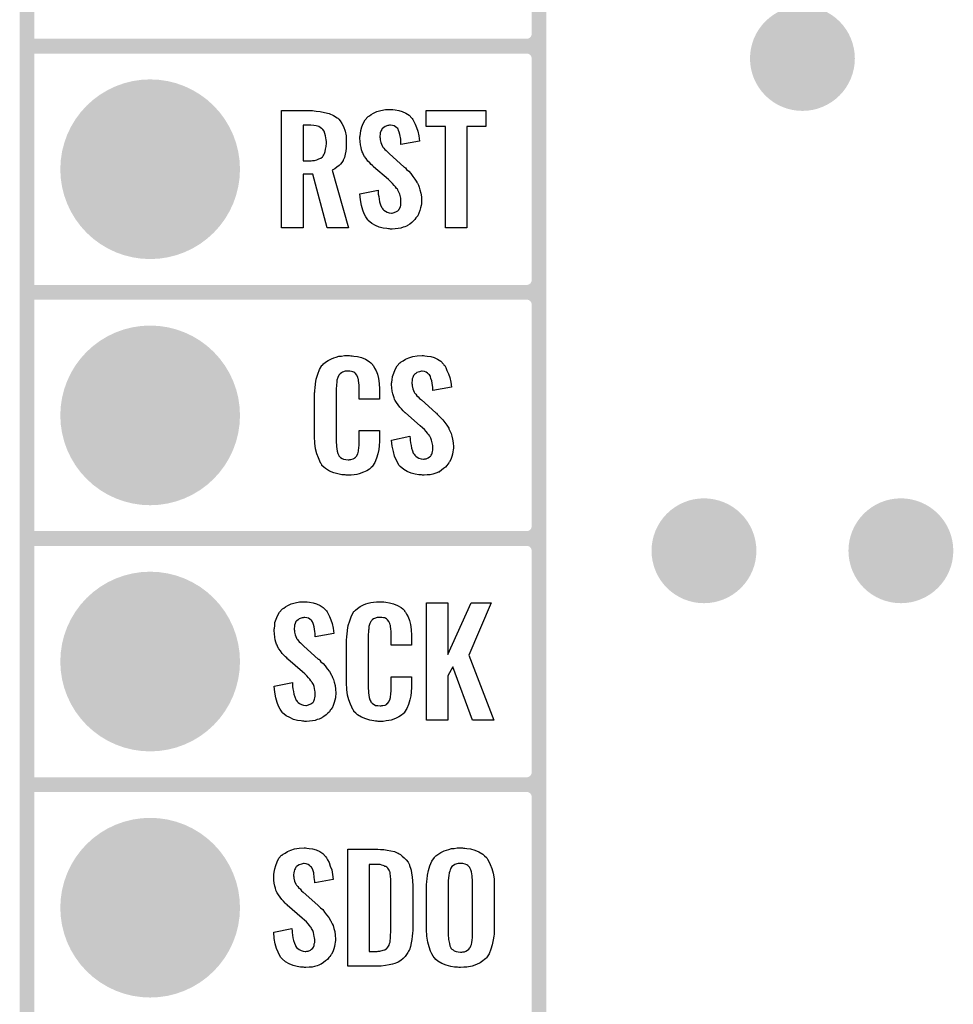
# Model space of a CAD drawing. Extents: x -0.07 to 0.95, y -0.15 to 2.1.
# Tile 2 of 14: x -0.05 to 0.33, y 0.26 to 0.66. Entities that reach past the tile are written whole.
import ezdxf

# ---------------------------------------------------------------- set-up
doc = ezdxf.new("R2010")
doc.units = 0
doc.layers.get('0').update_dxf_attribs({"linetype": 'CONTINUOUS'})
for name, color, linetype in [('gko', 6, 'CONTINUOUS'), ('gto', 2, 'CONTINUOUS'), ('gts', 1, 'CONTINUOUS')]:
    doc.layers.add(name, color=color, linetype=linetype)

# ---------------------------------------------------------------- blocks, each defined once
blk = doc.blocks.new('D10')
at = {"const_width": 0.003}
blk.add_lwpolyline([(-0.0015, 0, 1), (0.0015, 0, 1)], format="xyb", close=True, dxfattribs=at)
blk = doc.blocks.new('D43')
at = {"const_width": 0.0365}
blk.add_lwpolyline([(-0.01825, 0, 1), (0.01825, 0, 1)], format="xyb", close=True, dxfattribs=at)
blk = doc.blocks.new('D142')
at = {"const_width": 0.0213}
blk.add_lwpolyline([(-0.01065, 0, 1), (0.01065, 0, 1)], format="xyb", close=True, dxfattribs=at)

msp = doc.modelspace()

# ---------------------------------------------------------------- linework, layer by layer
at = {"layer": 'gko', "color": 6, "const_width": 0.006}
msp.add_lwpolyline([(-0.05, 1.7), (-0.05, -0.15)], dxfattribs=at)
at = {"layer": 'gto', "color": 2, "const_width": 0.006}
for points in [[(0.158, -0.022), (0.158, 0.722)], [(-0.05, 0.65), (0.153, 0.65)], [(-0.05, 0.65), (0.153, 0.65)], [(0.153, 0.65), (0.153, 0.65)], [(0.153, 0.65), (0.153, 0.65)], [(0.158, 0.645), (0.158, 0.645)], [(0.158, 0.645), (0.158, 0.645)], [(0.158, 0.645), (0.158, 0.645)], [(0.158, 0.645), (0.158, 0.645)], [(0.158, 0.555), (0.158, 0.645)], [(-0.05, 0.55), (0.153, 0.55)], [(-0.05, 0.55), (0.153, 0.55)], [(0.153, 0.55), (0.153, 0.55)], [(0.153, 0.55), (0.153, 0.55)], [(0.158, 0.545), (0.158, 0.545)], [(0.158, 0.545), (0.158, 0.545)], [(0.158, 0.545), (0.158, 0.545)], [(0.158, 0.545), (0.158, 0.545)], [(0.158, 0.455), (0.158, 0.545)], [(-0.05, 0.45), (0.153, 0.45)], [(-0.05, 0.45), (0.153, 0.45)], [(0.153, 0.45), (0.153, 0.45)], [(0.153, 0.45), (0.153, 0.45)], [(0.158, 0.445), (0.158, 0.445)], [(0.158, 0.445), (0.158, 0.445)], [(0.158, 0.445), (0.158, 0.445)], [(0.158, 0.445), (0.158, 0.445)], [(0.158, 0.355), (0.158, 0.445)], [(-0.05, 0.35), (0.153, 0.35)], [(-0.05, 0.35), (0.153, 0.35)], [(0.153, 0.35), (0.153, 0.35)], [(0.153, 0.35), (0.153, 0.35)], [(0.158, 0.345), (0.158, 0.345)], [(0.158, 0.345), (0.158, 0.345)], [(0.158, 0.345), (0.158, 0.345)], [(0.158, 0.345), (0.158, 0.345)], [(0.158, 0.255), (0.158, 0.345)]]:
    msp.add_lwpolyline(points, dxfattribs=at)
for points in [[(0.153, 0.65, 0.414214), (0.158, 0.655)], [(0.158, 0.645, 0.414214), (0.153, 0.65)], [(0.158, 0.645, 0.414214), (0.153, 0.65)], [(0.153, 0.55, 0.414214), (0.158, 0.555)], [(0.158, 0.545, 0.414214), (0.153, 0.55)], [(0.158, 0.545, 0.414214), (0.153, 0.55)], [(0.153, 0.45, 0.414214), (0.158, 0.455)], [(0.158, 0.445, 0.414214), (0.153, 0.45)], [(0.158, 0.445, 0.414214), (0.153, 0.45)], [(0.153, 0.35, 0.414214), (0.158, 0.355)], [(0.158, 0.345, 0.414214), (0.153, 0.35)], [(0.158, 0.345, 0.414214), (0.153, 0.35)]]:
    msp.add_lwpolyline(points, format="xyb", dxfattribs=at)
at = {"layer": 'gto', "color": 2}
for points in [[(0.0986, 0.6242), (0.0996, 0.6241), (0.101, 0.6239), (0.1024, 0.6235), (0.1039, 0.6228), (0.1052, 0.622), (0.1063, 0.6208), (0.1064, 0.6206), (0.1067, 0.6202), (0.1071, 0.6194), (0.1077, 0.6183), (0.1082, 0.6169), (0.1088, 0.6154), (0.1092, 0.6135), (0.1094, 0.6114), (0.1019, 0.6101), (0.1019, 0.6103), (0.1019, 0.6107), (0.1018, 0.6114), (0.1018, 0.6122), (0.1015, 0.6141), (0.1012, 0.615), (0.1009, 0.6158), (0.1009, 0.6159), (0.1007, 0.6161), (0.1006, 0.6165), (0.1002, 0.6168), (0.0997, 0.6172), (0.0992, 0.6176), (0.0984, 0.6178), (0.0976, 0.6179), (0.0973, 0.6179), (0.0969, 0.6178), (0.0965, 0.6177), (0.0955, 0.6174), (0.0949, 0.617), (0.0944, 0.6166), (0.0944, 0.6166), (0.0943, 0.6165), (0.0941, 0.6162), (0.0939, 0.6158), (0.0937, 0.6154), (0.0935, 0.6148), (0.0934, 0.6142), (0.0933, 0.6134), (0.0933, 0.6133), (0.0933, 0.613), (0.0934, 0.6126), (0.0934, 0.612), (0.0937, 0.6108), (0.0943, 0.6095), (0.0944, 0.6094), (0.0944, 0.6093), (0.0946, 0.609), (0.095, 0.6086), (0.0954, 0.608), (0.0959, 0.6076), (0.0965, 0.6069), (0.0972, 0.6063), (0.1031, 0.601), (0.1033, 0.6009), (0.1037, 0.6005), (0.1042, 0.5999), (0.1051, 0.5992), (0.1059, 0.5982), (0.1067, 0.5971), (0.1076, 0.596), (0.1083, 0.5948), (0.1084, 0.5946), (0.1086, 0.5943), (0.109, 0.5935), (0.1093, 0.5927), (0.1096, 0.5916), (0.11, 0.5903), (0.1102, 0.5888), (0.1103, 0.5872), (0.1103, 0.5871), (0.1103, 0.5867), (0.1102, 0.586), (0.1101, 0.5852), (0.1099, 0.5843), (0.1096, 0.5833), (0.1092, 0.5821), (0.1087, 0.5811), (0.1086, 0.581), (0.1084, 0.5807), (0.108, 0.5802), (0.1076, 0.5796), (0.107, 0.579), (0.1063, 0.5784), (0.1055, 0.5777), (0.1045, 0.5771), (0.1044, 0.577), (0.1041, 0.5769), (0.1035, 0.5766), (0.1028, 0.5764), (0.1018, 0.5761), (0.1008, 0.5759), (0.0996, 0.5758), (0.0983, 0.5757), (0.0977, 0.5757), (0.0973, 0.5758), (0.0968, 0.5758), (0.0961, 0.5759), (0.0947, 0.5761), (0.0931, 0.5765), (0.0915, 0.5772), (0.09, 0.578), (0.0886, 0.5792), (0.0885, 0.5794), (0.0882, 0.5798), (0.0876, 0.5807), (0.087, 0.5819), (0.0864, 0.5834), (0.0858, 0.5853), (0.0854, 0.5875), (0.0852, 0.59), (0.0926, 0.5915), (0.0926, 0.5914), (0.0926, 0.5913), (0.0927, 0.5907), (0.0927, 0.5899), (0.0929, 0.5889), (0.0931, 0.5878), (0.0932, 0.5867), (0.0936, 0.5856), (0.094, 0.5846), (0.0941, 0.5845), (0.0943, 0.5842), (0.0945, 0.5838), (0.095, 0.5834), (0.0956, 0.583), (0.0963, 0.5826), (0.0971, 0.5823), (0.0981, 0.5822), (0.0983, 0.5822), (0.0987, 0.5823), (0.0992, 0.5824), (0.1001, 0.5828), (0.1006, 0.5831), (0.1009, 0.5834), (0.101, 0.5835), (0.1011, 0.5836), (0.1013, 0.5839), (0.1015, 0.5843), (0.1017, 0.5847), (0.1018, 0.5853), (0.1019, 0.5859), (0.1019, 0.5867), (0.1019, 0.5868), (0.1019, 0.5871), (0.1018, 0.5877), (0.1018, 0.5883), (0.1014, 0.5899), (0.1011, 0.5907), (0.1006, 0.5915), (0.1006, 0.5916), (0.1005, 0.5919), (0.1001, 0.5922), (0.0997, 0.5928), (0.0992, 0.5934), (0.0985, 0.5942), (0.0977, 0.595), (0.0968, 0.5958), (0.0907, 0.601), (0.0907, 0.6011), (0.0903, 0.6015), (0.0898, 0.6019), (0.0892, 0.6026), (0.0885, 0.6033), (0.0878, 0.6043), (0.0871, 0.6052), (0.0866, 0.6061), (0.0865, 0.6062), (0.0864, 0.6066), (0.0861, 0.6071), (0.0859, 0.6079), (0.0857, 0.6088), (0.0854, 0.6099), (0.0853, 0.6112), (0.0852, 0.6126), (0.0852, 0.6127), (0.0852, 0.6129), (0.0852, 0.6131), (0.0853, 0.6135), (0.0854, 0.6145), (0.0856, 0.6158), (0.086, 0.6172), (0.0866, 0.6186), (0.0873, 0.6201), (0.0884, 0.6213), (0.0886, 0.6214), (0.0891, 0.6217), (0.0898, 0.6222), (0.0908, 0.6228), (0.0921, 0.6234), (0.0937, 0.6239), (0.0956, 0.6242), (0.0976, 0.6243), (0.0981, 0.6243), (0.0986, 0.6242)], [(0.0667, 0.6237), (0.0674, 0.6236), (0.0691, 0.6234), (0.0709, 0.623), (0.0727, 0.6226), (0.0745, 0.6218), (0.076, 0.6209), (0.0762, 0.6208), (0.0766, 0.6204), (0.0772, 0.6196), (0.0779, 0.6186), (0.0785, 0.6173), (0.0792, 0.6155), (0.0796, 0.6135), (0.0797, 0.6124), (0.0797, 0.6111), (0.0797, 0.611), (0.0797, 0.6109), (0.0797, 0.6104), (0.0796, 0.6095), (0.0796, 0.6085), (0.0795, 0.6073), (0.0792, 0.6061), (0.0789, 0.6048), (0.0784, 0.6037), (0.0784, 0.6036), (0.0782, 0.6032), (0.0779, 0.6028), (0.0774, 0.6021), (0.0768, 0.6015), (0.0759, 0.6008), (0.075, 0.6002), (0.0739, 0.5996), (0.0806, 0.5762), (0.0719, 0.5762), (0.0661, 0.598), (0.0621, 0.598), (0.0621, 0.5762), (0.0534, 0.5762), (0.0534, 0.6238), (0.066, 0.6238), (0.0667, 0.6237)], [(0.1364, 0.6174), (0.1287, 0.6174), (0.1287, 0.5762), (0.12, 0.5762), (0.12, 0.6174), (0.1121, 0.6174), (0.1121, 0.6238), (0.1364, 0.6238), (0.1364, 0.6174)], [(0.0653, 0.6179), (0.0621, 0.6179), (0.0621, 0.6034), (0.0654, 0.6034), (0.066, 0.6035), (0.0668, 0.6036), (0.0677, 0.6038), (0.0685, 0.6042), (0.0694, 0.6045), (0.07, 0.6051), (0.0701, 0.6052), (0.0703, 0.6055), (0.0705, 0.6058), (0.0709, 0.6064), (0.0711, 0.6072), (0.0713, 0.6081), (0.0715, 0.6093), (0.0716, 0.6106), (0.0716, 0.6108), (0.0716, 0.6113), (0.0715, 0.6119), (0.0714, 0.6128), (0.0712, 0.6136), (0.071, 0.6145), (0.0707, 0.6154), (0.0702, 0.6161), (0.0701, 0.6162), (0.0699, 0.6164), (0.0696, 0.6166), (0.0691, 0.617), (0.0685, 0.6173), (0.0675, 0.6176), (0.0665, 0.6178), (0.0653, 0.6179)], [(0.0815, 0.5242), (0.0821, 0.5242), (0.0827, 0.5241), (0.0843, 0.5239), (0.0858, 0.5235), (0.0875, 0.5228), (0.089, 0.5219), (0.0897, 0.5214), (0.0903, 0.5207), (0.0904, 0.5205), (0.0907, 0.5201), (0.0912, 0.5192), (0.0918, 0.5181), (0.0923, 0.5167), (0.0928, 0.515), (0.0931, 0.513), (0.0932, 0.5106), (0.0932, 0.5066), (0.0849, 0.5066), (0.0849, 0.5107), (0.0849, 0.5108), (0.0849, 0.5111), (0.0849, 0.5116), (0.0849, 0.5121), (0.0848, 0.5134), (0.0847, 0.5141), (0.0846, 0.5146), (0.0846, 0.5147), (0.0845, 0.5149), (0.0844, 0.5154), (0.084, 0.5163), (0.0834, 0.517), (0.0833, 0.5172), (0.0831, 0.5173), (0.0827, 0.5175), (0.0823, 0.5177), (0.0818, 0.5178), (0.0811, 0.5179), (0.08, 0.5179), (0.0796, 0.5179), (0.0792, 0.5179), (0.0782, 0.5175), (0.0777, 0.5173), (0.0772, 0.5169), (0.0771, 0.5167), (0.0767, 0.5163), (0.0762, 0.5154), (0.0759, 0.5143), (0.0759, 0.5142), (0.0759, 0.5141), (0.0758, 0.5137), (0.0758, 0.5132), (0.0757, 0.5127), (0.0757, 0.5119), (0.0756, 0.5111), (0.0756, 0.5102), (0.0756, 0.4895), (0.0756, 0.4894), (0.0756, 0.4889), (0.0757, 0.4882), (0.0757, 0.4873), (0.076, 0.4854), (0.0762, 0.4845), (0.0766, 0.4837), (0.0767, 0.4836), (0.0768, 0.4834), (0.0771, 0.4832), (0.0774, 0.4829), (0.078, 0.4825), (0.0786, 0.4822), (0.0795, 0.4821), (0.0804, 0.482), (0.0808, 0.482), (0.0811, 0.4821), (0.0815, 0.4821), (0.0825, 0.4823), (0.083, 0.4826), (0.0833, 0.4829), (0.0834, 0.4829), (0.0835, 0.4831), (0.0839, 0.4835), (0.0844, 0.4844), (0.0846, 0.4854), (0.0846, 0.4855), (0.0847, 0.4857), (0.0847, 0.486), (0.0848, 0.4865), (0.0848, 0.487), (0.0849, 0.4878), (0.0849, 0.4886), (0.0849, 0.4895), (0.0849, 0.4938), (0.0932, 0.4938), (0.0932, 0.49), (0.0932, 0.4899), (0.0932, 0.4897), (0.0932, 0.4894), (0.0932, 0.4889), (0.0931, 0.4883), (0.0931, 0.4876), (0.0929, 0.4861), (0.0925, 0.4844), (0.092, 0.4826), (0.0913, 0.4809), (0.0904, 0.4794), (0.0903, 0.4792), (0.0898, 0.4788), (0.0891, 0.4782), (0.0881, 0.4775), (0.0867, 0.4769), (0.0849, 0.4762), (0.084, 0.476), (0.0829, 0.4759), (0.0817, 0.4757), (0.0796, 0.4757), (0.0792, 0.4758), (0.0785, 0.4758), (0.0779, 0.4759), (0.0763, 0.4762), (0.0746, 0.4767), (0.0728, 0.4774), (0.0712, 0.4784), (0.0705, 0.479), (0.0698, 0.4797), (0.0698, 0.4798), (0.0697, 0.4799), (0.0696, 0.4802), (0.0694, 0.4805), (0.0689, 0.4814), (0.0684, 0.4827), (0.0677, 0.4844), (0.0672, 0.4864), (0.0669, 0.4887), (0.0668, 0.4914), (0.0668, 0.5083), (0.0668, 0.5084), (0.0668, 0.5087), (0.0668, 0.5091), (0.0669, 0.5096), (0.0669, 0.5103), (0.067, 0.511), (0.0672, 0.5128), (0.0675, 0.5147), (0.0681, 0.5167), (0.0688, 0.5186), (0.0698, 0.5203), (0.0698, 0.5203), (0.07, 0.5204), (0.0704, 0.5209), (0.0712, 0.5216), (0.0723, 0.5223), (0.0737, 0.523), (0.0746, 0.5234), (0.0756, 0.5237), (0.0766, 0.524), (0.0778, 0.5241), (0.079, 0.5243), (0.081, 0.5243), (0.0815, 0.5242)], [(0.1116, 0.5242), (0.1126, 0.5241), (0.114, 0.5239), (0.1154, 0.5235), (0.1168, 0.5228), (0.1181, 0.522), (0.1192, 0.5208), (0.1193, 0.5206), (0.1197, 0.5202), (0.1201, 0.5194), (0.1206, 0.5183), (0.1212, 0.5169), (0.1217, 0.5154), (0.1221, 0.5135), (0.1224, 0.5114), (0.1149, 0.5101), (0.1149, 0.5103), (0.1149, 0.5107), (0.1148, 0.5114), (0.1147, 0.5122), (0.1144, 0.5141), (0.1141, 0.515), (0.1139, 0.5158), (0.1139, 0.5159), (0.1137, 0.5161), (0.1135, 0.5165), (0.1131, 0.5168), (0.1127, 0.5172), (0.1121, 0.5176), (0.1114, 0.5178), (0.1105, 0.5179), (0.1103, 0.5179), (0.1099, 0.5178), (0.1094, 0.5177), (0.1084, 0.5174), (0.1079, 0.517), (0.1074, 0.5167), (0.1074, 0.5166), (0.1072, 0.5165), (0.107, 0.5162), (0.1068, 0.5158), (0.1067, 0.5154), (0.1065, 0.5148), (0.1064, 0.5142), (0.1063, 0.5134), (0.1063, 0.5133), (0.1063, 0.513), (0.1064, 0.5126), (0.1064, 0.512), (0.1067, 0.5108), (0.1072, 0.5095), (0.1073, 0.5094), (0.1074, 0.5092), (0.1076, 0.509), (0.108, 0.5086), (0.1083, 0.508), (0.1089, 0.5076), (0.1094, 0.5069), (0.1102, 0.5063), (0.1161, 0.501), (0.1163, 0.5009), (0.1166, 0.5005), (0.1172, 0.4999), (0.118, 0.4992), (0.1189, 0.4982), (0.1197, 0.4971), (0.1205, 0.496), (0.1213, 0.4948), (0.1214, 0.4946), (0.1215, 0.4943), (0.1219, 0.4935), (0.1223, 0.4927), (0.1226, 0.4916), (0.1229, 0.4903), (0.1231, 0.4888), (0.1232, 0.4872), (0.1232, 0.487), (0.1232, 0.4867), (0.1231, 0.486), (0.123, 0.4852), (0.1228, 0.4843), (0.1226, 0.4833), (0.1222, 0.4821), (0.1216, 0.4811), (0.1215, 0.481), (0.1214, 0.4807), (0.121, 0.4802), (0.1205, 0.4796), (0.12, 0.479), (0.1192, 0.4784), (0.1184, 0.4777), (0.1175, 0.4771), (0.1174, 0.477), (0.117, 0.4769), (0.1165, 0.4766), (0.1157, 0.4764), (0.1148, 0.4761), (0.1138, 0.4759), (0.1126, 0.4758), (0.1113, 0.4757), (0.1106, 0.4757), (0.1103, 0.4758), (0.1097, 0.4758), (0.1091, 0.4759), (0.1077, 0.4761), (0.1061, 0.4765), (0.1044, 0.4772), (0.103, 0.478), (0.1016, 0.4792), (0.1015, 0.4794), (0.1011, 0.4798), (0.1006, 0.4807), (0.1, 0.4819), (0.0993, 0.4834), (0.0988, 0.4853), (0.0983, 0.4875), (0.0981, 0.49), (0.1055, 0.4915), (0.1055, 0.4914), (0.1055, 0.4913), (0.1056, 0.4908), (0.1056, 0.4899), (0.1058, 0.4889), (0.106, 0.4878), (0.1062, 0.4867), (0.1066, 0.4856), (0.1069, 0.4846), (0.107, 0.4845), (0.1072, 0.4842), (0.1075, 0.4838), (0.108, 0.4834), (0.1085, 0.483), (0.1092, 0.4826), (0.1101, 0.4823), (0.111, 0.4822), (0.1113, 0.4822), (0.1116, 0.4823), (0.1121, 0.4824), (0.113, 0.4828), (0.1135, 0.4831), (0.1139, 0.4834), (0.114, 0.4835), (0.1141, 0.4836), (0.1142, 0.4839), (0.1144, 0.4843), (0.1146, 0.4847), (0.1147, 0.4853), (0.1149, 0.4859), (0.1149, 0.4867), (0.1149, 0.4868), (0.1149, 0.4871), (0.1148, 0.4877), (0.1147, 0.4883), (0.1143, 0.4899), (0.1141, 0.4908), (0.1136, 0.4915), (0.1135, 0.4916), (0.1134, 0.4919), (0.113, 0.4922), (0.1127, 0.4928), (0.1121, 0.4934), (0.1115, 0.4942), (0.1106, 0.495), (0.1097, 0.4958), (0.1037, 0.501), (0.1036, 0.5011), (0.1032, 0.5015), (0.1028, 0.5019), (0.1021, 0.5026), (0.1015, 0.5033), (0.1007, 0.5043), (0.1001, 0.5052), (0.0995, 0.5061), (0.0994, 0.5062), (0.0993, 0.5066), (0.0991, 0.5071), (0.0989, 0.5079), (0.0986, 0.5088), (0.0983, 0.5099), (0.0982, 0.5112), (0.0981, 0.5126), (0.0981, 0.5127), (0.0981, 0.5129), (0.0981, 0.5131), (0.0982, 0.5135), (0.0983, 0.5145), (0.0985, 0.5158), (0.099, 0.5172), (0.0995, 0.5186), (0.1003, 0.5201), (0.1014, 0.5213), (0.1016, 0.5214), (0.102, 0.5217), (0.1028, 0.5222), (0.1038, 0.5228), (0.1051, 0.5234), (0.1067, 0.5239), (0.1085, 0.5242), (0.1105, 0.5243), (0.1111, 0.5243), (0.1116, 0.5242)], [(0.0638, 0.4242), (0.0648, 0.4241), (0.0662, 0.4239), (0.0676, 0.4235), (0.0691, 0.4228), (0.0703, 0.422), (0.0715, 0.4208), (0.0716, 0.4206), (0.0719, 0.4202), (0.0723, 0.4194), (0.0728, 0.4183), (0.0734, 0.4169), (0.074, 0.4154), (0.0743, 0.4135), (0.0746, 0.4114), (0.0671, 0.4101), (0.0671, 0.4103), (0.0671, 0.4107), (0.067, 0.4114), (0.0669, 0.4122), (0.0666, 0.4141), (0.0664, 0.415), (0.0661, 0.4158), (0.0661, 0.4159), (0.0659, 0.4161), (0.0657, 0.4165), (0.0654, 0.4168), (0.0649, 0.4172), (0.0643, 0.4176), (0.0636, 0.4178), (0.0628, 0.4179), (0.0625, 0.4179), (0.0621, 0.4178), (0.0617, 0.4177), (0.0606, 0.4174), (0.0601, 0.417), (0.0596, 0.4166), (0.0596, 0.4166), (0.0594, 0.4165), (0.0592, 0.4162), (0.0591, 0.4158), (0.0589, 0.4154), (0.0587, 0.4148), (0.0586, 0.4142), (0.0585, 0.4134), (0.0585, 0.4133), (0.0585, 0.413), (0.0586, 0.4126), (0.0586, 0.412), (0.0589, 0.4108), (0.0594, 0.4095), (0.0595, 0.4094), (0.0596, 0.4092), (0.0598, 0.409), (0.0602, 0.4086), (0.0605, 0.408), (0.0611, 0.4076), (0.0617, 0.4069), (0.0624, 0.4063), (0.0683, 0.401), (0.0685, 0.4009), (0.0689, 0.4005), (0.0694, 0.3999), (0.0703, 0.3992), (0.0711, 0.3982), (0.0719, 0.3971), (0.0728, 0.396), (0.0735, 0.3948), (0.0736, 0.3946), (0.0738, 0.3943), (0.0741, 0.3935), (0.0745, 0.3927), (0.0748, 0.3916), (0.0752, 0.3903), (0.0753, 0.3888), (0.0754, 0.3872), (0.0754, 0.3871), (0.0754, 0.3867), (0.0753, 0.386), (0.0753, 0.3852), (0.0751, 0.3843), (0.0748, 0.3833), (0.0744, 0.3821), (0.0739, 0.3811), (0.0738, 0.381), (0.0736, 0.3807), (0.0732, 0.3802), (0.0728, 0.3796), (0.0722, 0.379), (0.0715, 0.3784), (0.0706, 0.3777), (0.0697, 0.3771), (0.0696, 0.377), (0.0692, 0.3769), (0.0687, 0.3766), (0.0679, 0.3764), (0.067, 0.3761), (0.066, 0.3759), (0.0648, 0.3758), (0.0635, 0.3757), (0.0629, 0.3757), (0.0625, 0.3758), (0.0619, 0.3758), (0.0613, 0.3759), (0.0599, 0.3761), (0.0583, 0.3765), (0.0567, 0.3772), (0.0552, 0.378), (0.0538, 0.3792), (0.0537, 0.3794), (0.0533, 0.3798), (0.0528, 0.3807), (0.0522, 0.3819), (0.0516, 0.3834), (0.051, 0.3853), (0.0506, 0.3875), (0.0504, 0.39), (0.0578, 0.3915), (0.0578, 0.3914), (0.0578, 0.3913), (0.0579, 0.3907), (0.0579, 0.3899), (0.058, 0.3889), (0.0582, 0.3878), (0.0584, 0.3867), (0.0588, 0.3856), (0.0592, 0.3846), (0.0592, 0.3845), (0.0594, 0.3842), (0.0597, 0.3838), (0.0602, 0.3834), (0.0607, 0.383), (0.0615, 0.3826), (0.0623, 0.3823), (0.0632, 0.3822), (0.0635, 0.3822), (0.0639, 0.3823), (0.0643, 0.3824), (0.0653, 0.3828), (0.0657, 0.3831), (0.0661, 0.3834), (0.0662, 0.3835), (0.0663, 0.3836), (0.0665, 0.3839), (0.0666, 0.3843), (0.0668, 0.3847), (0.0669, 0.3853), (0.0671, 0.3859), (0.0671, 0.3867), (0.0671, 0.3868), (0.0671, 0.3871), (0.067, 0.3877), (0.0669, 0.3883), (0.0666, 0.3899), (0.0663, 0.3907), (0.0658, 0.3915), (0.0657, 0.3916), (0.0656, 0.3919), (0.0653, 0.3922), (0.0649, 0.3928), (0.0643, 0.3934), (0.0637, 0.3942), (0.0629, 0.395), (0.0619, 0.3958), (0.0559, 0.401), (0.0558, 0.4011), (0.0555, 0.4015), (0.055, 0.4019), (0.0543, 0.4026), (0.0537, 0.4033), (0.053, 0.4043), (0.0523, 0.4052), (0.0518, 0.4061), (0.0517, 0.4062), (0.0516, 0.4066), (0.0513, 0.4071), (0.0511, 0.4079), (0.0508, 0.4088), (0.0506, 0.4099), (0.0505, 0.4112), (0.0504, 0.4126), (0.0504, 0.4127), (0.0504, 0.4129), (0.0504, 0.4131), (0.0505, 0.4135), (0.0506, 0.4145), (0.0507, 0.4158), (0.0512, 0.4172), (0.0518, 0.4186), (0.0525, 0.4201), (0.0536, 0.4213), (0.0538, 0.4214), (0.0543, 0.4217), (0.055, 0.4222), (0.056, 0.4228), (0.0573, 0.4234), (0.0589, 0.4239), (0.0607, 0.4242), (0.0628, 0.4243), (0.0633, 0.4243), (0.0638, 0.4242)], [(0.0945, 0.4242), (0.095, 0.4242), (0.0957, 0.4241), (0.0973, 0.4239), (0.0988, 0.4235), (0.1005, 0.4228), (0.102, 0.4219), (0.1027, 0.4214), (0.1033, 0.4207), (0.1034, 0.4205), (0.1037, 0.4201), (0.1042, 0.4192), (0.1048, 0.4181), (0.1053, 0.4167), (0.1058, 0.415), (0.1061, 0.413), (0.1062, 0.4106), (0.1062, 0.4066), (0.0979, 0.4066), (0.0979, 0.4107), (0.0979, 0.4108), (0.0979, 0.4111), (0.0979, 0.4116), (0.0979, 0.4121), (0.0978, 0.4134), (0.0977, 0.4141), (0.0976, 0.4146), (0.0976, 0.4147), (0.0975, 0.4149), (0.0974, 0.4154), (0.097, 0.4163), (0.0964, 0.417), (0.0962, 0.4172), (0.0961, 0.4173), (0.0957, 0.4175), (0.0953, 0.4177), (0.0948, 0.4178), (0.0941, 0.4179), (0.093, 0.4179), (0.0926, 0.4179), (0.0922, 0.4179), (0.0912, 0.4175), (0.0907, 0.4173), (0.0902, 0.4169), (0.0901, 0.4167), (0.0897, 0.4163), (0.0892, 0.4154), (0.0888, 0.4143), (0.0888, 0.4142), (0.0888, 0.4141), (0.0888, 0.4137), (0.0888, 0.4132), (0.0887, 0.4127), (0.0887, 0.4119), (0.0886, 0.4111), (0.0886, 0.4102), (0.0886, 0.3895), (0.0886, 0.3894), (0.0886, 0.3889), (0.0887, 0.3882), (0.0887, 0.3873), (0.089, 0.3854), (0.0892, 0.3845), (0.0896, 0.3837), (0.0897, 0.3836), (0.0898, 0.3834), (0.0901, 0.3832), (0.0904, 0.3829), (0.091, 0.3825), (0.0916, 0.3822), (0.0925, 0.3821), (0.0934, 0.382), (0.0938, 0.382), (0.0941, 0.3821), (0.0945, 0.3821), (0.0955, 0.3823), (0.096, 0.3826), (0.0963, 0.3829), (0.0964, 0.3829), (0.0965, 0.3831), (0.0969, 0.3835), (0.0974, 0.3844), (0.0976, 0.3854), (0.0976, 0.3855), (0.0977, 0.3857), (0.0977, 0.386), (0.0978, 0.3865), (0.0978, 0.3871), (0.0979, 0.3878), (0.0979, 0.3886), (0.0979, 0.3895), (0.0979, 0.3938), (0.1062, 0.3938), (0.1062, 0.39), (0.1062, 0.3899), (0.1062, 0.3897), (0.1062, 0.3894), (0.1062, 0.3889), (0.1061, 0.3883), (0.1061, 0.3876), (0.1059, 0.3861), (0.1055, 0.3844), (0.105, 0.3826), (0.1043, 0.3809), (0.1034, 0.3794), (0.1033, 0.3792), (0.1028, 0.3788), (0.1021, 0.3782), (0.1011, 0.3775), (0.0997, 0.3769), (0.0979, 0.3762), (0.097, 0.376), (0.0959, 0.3759), (0.0947, 0.3757), (0.0926, 0.3757), (0.0922, 0.3758), (0.0915, 0.3758), (0.0909, 0.3759), (0.0893, 0.3762), (0.0876, 0.3767), (0.0858, 0.3774), (0.0842, 0.3784), (0.0835, 0.379), (0.0828, 0.3797), (0.0828, 0.3798), (0.0827, 0.3799), (0.0826, 0.3802), (0.0824, 0.3805), (0.0819, 0.3814), (0.0814, 0.3827), (0.0807, 0.3844), (0.0802, 0.3864), (0.0799, 0.3887), (0.0798, 0.3914), (0.0798, 0.4083), (0.0798, 0.4084), (0.0798, 0.4087), (0.0798, 0.4091), (0.0799, 0.4096), (0.0799, 0.4103), (0.08, 0.411), (0.0802, 0.4128), (0.0805, 0.4147), (0.0811, 0.4166), (0.0818, 0.4186), (0.0828, 0.4203), (0.0828, 0.4203), (0.083, 0.4204), (0.0834, 0.4209), (0.0842, 0.4216), (0.0853, 0.4223), (0.0867, 0.423), (0.0876, 0.4234), (0.0886, 0.4237), (0.0896, 0.424), (0.0908, 0.4241), (0.092, 0.4243), (0.094, 0.4243), (0.0945, 0.4242)], [(0.1295, 0.4026), (0.1396, 0.3762), (0.1309, 0.3762), (0.123, 0.3978), (0.1209, 0.3942), (0.1209, 0.3762), (0.1123, 0.3762), (0.1123, 0.4238), (0.1209, 0.4238), (0.1209, 0.4029), (0.1304, 0.4238), (0.1386, 0.4238), (0.1295, 0.4026)], [(0.0636, 0.3242), (0.0646, 0.3241), (0.066, 0.3239), (0.0674, 0.3235), (0.0689, 0.3228), (0.0702, 0.322), (0.0713, 0.3208), (0.0714, 0.3206), (0.0717, 0.3202), (0.0721, 0.3194), (0.0727, 0.3183), (0.0732, 0.3169), (0.0738, 0.3154), (0.0741, 0.3135), (0.0744, 0.3114), (0.0669, 0.3101), (0.0669, 0.3103), (0.0669, 0.3107), (0.0668, 0.3114), (0.0667, 0.3122), (0.0665, 0.3141), (0.0662, 0.315), (0.0659, 0.3158), (0.0659, 0.3159), (0.0657, 0.3161), (0.0655, 0.3165), (0.0652, 0.3168), (0.0647, 0.3172), (0.0642, 0.3176), (0.0634, 0.3178), (0.0626, 0.3179), (0.0623, 0.3179), (0.0619, 0.3178), (0.0615, 0.3177), (0.0605, 0.3174), (0.0599, 0.317), (0.0594, 0.3167), (0.0594, 0.3166), (0.0592, 0.3165), (0.0591, 0.3162), (0.0589, 0.3158), (0.0587, 0.3154), (0.0585, 0.3148), (0.0584, 0.3142), (0.0583, 0.3134), (0.0583, 0.3133), (0.0583, 0.313), (0.0584, 0.3126), (0.0584, 0.312), (0.0587, 0.3108), (0.0592, 0.3095), (0.0593, 0.3094), (0.0594, 0.3092), (0.0596, 0.309), (0.06, 0.3086), (0.0604, 0.308), (0.0609, 0.3076), (0.0615, 0.3069), (0.0622, 0.3063), (0.0681, 0.301), (0.0683, 0.3009), (0.0687, 0.3005), (0.0692, 0.2999), (0.0701, 0.2992), (0.0709, 0.2982), (0.0717, 0.2971), (0.0726, 0.296), (0.0733, 0.2948), (0.0734, 0.2946), (0.0736, 0.2943), (0.074, 0.2935), (0.0743, 0.2927), (0.0746, 0.2916), (0.075, 0.2903), (0.0752, 0.2888), (0.0753, 0.2872), (0.0753, 0.2871), (0.0753, 0.2867), (0.0752, 0.286), (0.0751, 0.2852), (0.0749, 0.2843), (0.0746, 0.2833), (0.0742, 0.2821), (0.0737, 0.2811), (0.0736, 0.281), (0.0734, 0.2807), (0.073, 0.2802), (0.0726, 0.2797), (0.072, 0.279), (0.0713, 0.2784), (0.0704, 0.2777), (0.0695, 0.2771), (0.0694, 0.277), (0.0691, 0.2769), (0.0685, 0.2766), (0.0678, 0.2764), (0.0668, 0.2761), (0.0658, 0.2759), (0.0646, 0.2758), (0.0633, 0.2757), (0.0627, 0.2757), (0.0623, 0.2758), (0.0617, 0.2758), (0.0611, 0.2759), (0.0597, 0.2761), (0.0581, 0.2765), (0.0565, 0.2772), (0.055, 0.278), (0.0536, 0.2792), (0.0535, 0.2794), (0.0531, 0.2798), (0.0526, 0.2807), (0.052, 0.2819), (0.0514, 0.2834), (0.0508, 0.2853), (0.0504, 0.2875), (0.0502, 0.29), (0.0576, 0.2915), (0.0576, 0.2914), (0.0576, 0.2913), (0.0577, 0.2907), (0.0577, 0.2899), (0.0579, 0.2889), (0.058, 0.2878), (0.0582, 0.2867), (0.0586, 0.2856), (0.059, 0.2846), (0.0591, 0.2845), (0.0592, 0.2842), (0.0595, 0.2838), (0.06, 0.2834), (0.0605, 0.283), (0.0613, 0.2826), (0.0621, 0.2823), (0.063, 0.2822), (0.0633, 0.2822), (0.0637, 0.2823), (0.0642, 0.2824), (0.0651, 0.2828), (0.0655, 0.2831), (0.0659, 0.2834), (0.066, 0.2835), (0.0661, 0.2836), (0.0663, 0.2839), (0.0665, 0.2843), (0.0666, 0.2847), (0.0667, 0.2853), (0.0669, 0.2859), (0.0669, 0.2867), (0.0669, 0.2868), (0.0669, 0.2871), (0.0668, 0.2877), (0.0667, 0.2883), (0.0664, 0.2899), (0.0661, 0.2907), (0.0656, 0.2915), (0.0655, 0.2916), (0.0654, 0.2919), (0.0651, 0.2922), (0.0647, 0.2928), (0.0642, 0.2934), (0.0635, 0.2942), (0.0627, 0.295), (0.0617, 0.2958), (0.0557, 0.301), (0.0556, 0.3011), (0.0553, 0.3015), (0.0548, 0.3019), (0.0542, 0.3026), (0.0535, 0.3033), (0.0528, 0.3043), (0.0521, 0.3052), (0.0516, 0.3061), (0.0515, 0.3062), (0.0514, 0.3066), (0.0511, 0.3071), (0.0509, 0.3079), (0.0506, 0.3088), (0.0504, 0.3099), (0.0503, 0.3112), (0.0502, 0.3126), (0.0502, 0.3127), (0.0502, 0.3129), (0.0502, 0.3131), (0.0503, 0.3135), (0.0504, 0.3145), (0.0506, 0.3158), (0.051, 0.3172), (0.0516, 0.3186), (0.0523, 0.3201), (0.0534, 0.3213), (0.0536, 0.3214), (0.0541, 0.3217), (0.0548, 0.3222), (0.0558, 0.3228), (0.0571, 0.3234), (0.0587, 0.3239), (0.0605, 0.3242), (0.0626, 0.3243), (0.0631, 0.3243), (0.0636, 0.3242)], [(0.1273, 0.3242), (0.1279, 0.3242), (0.1286, 0.3241), (0.1302, 0.3239), (0.1319, 0.3234), (0.1336, 0.3227), (0.1352, 0.3217), (0.1359, 0.3211), (0.1366, 0.3204), (0.1368, 0.3203), (0.1371, 0.3197), (0.1376, 0.3188), (0.1382, 0.3176), (0.1388, 0.3159), (0.1394, 0.314), (0.1397, 0.3117), (0.1398, 0.309), (0.1398, 0.2911), (0.1398, 0.291), (0.1398, 0.2907), (0.1398, 0.2904), (0.1397, 0.2899), (0.1397, 0.2893), (0.1396, 0.2885), (0.1394, 0.2869), (0.139, 0.2849), (0.1384, 0.2831), (0.1377, 0.2812), (0.1366, 0.2796), (0.1364, 0.2794), (0.1359, 0.2789), (0.1352, 0.2784), (0.1341, 0.2776), (0.1326, 0.2769), (0.1308, 0.2763), (0.1286, 0.2759), (0.1274, 0.2758), (0.1261, 0.2757), (0.1254, 0.2757), (0.1249, 0.2758), (0.1243, 0.2758), (0.1236, 0.2759), (0.1221, 0.2761), (0.1203, 0.2766), (0.1185, 0.2773), (0.1169, 0.2783), (0.1161, 0.2789), (0.1155, 0.2796), (0.1154, 0.2797), (0.115, 0.2803), (0.1145, 0.2812), (0.1139, 0.2824), (0.1134, 0.2841), (0.1128, 0.286), (0.1124, 0.2884), (0.1123, 0.2911), (0.1123, 0.309), (0.1123, 0.3091), (0.1123, 0.3093), (0.1123, 0.3097), (0.1124, 0.3103), (0.1124, 0.3108), (0.1125, 0.3116), (0.1127, 0.3132), (0.1131, 0.3151), (0.1136, 0.317), (0.1145, 0.3189), (0.1155, 0.3204), (0.1157, 0.3206), (0.1161, 0.3211), (0.1169, 0.3216), (0.1181, 0.3224), (0.1195, 0.3231), (0.1213, 0.3237), (0.1224, 0.324), (0.1235, 0.3241), (0.1248, 0.3243), (0.1269, 0.3243), (0.1273, 0.3242)], [(0.0936, 0.3237), (0.0949, 0.3236), (0.0963, 0.3234), (0.0978, 0.3231), (0.0993, 0.3228), (0.1006, 0.3222), (0.1008, 0.3221), (0.1012, 0.3219), (0.1017, 0.3216), (0.1024, 0.321), (0.1032, 0.3203), (0.104, 0.3195), (0.1048, 0.3185), (0.1053, 0.3174), (0.1054, 0.3172), (0.1055, 0.3168), (0.1058, 0.3161), (0.1061, 0.3152), (0.1062, 0.314), (0.1065, 0.3125), (0.1066, 0.3108), (0.1067, 0.309), (0.1067, 0.2917), (0.1067, 0.2916), (0.1067, 0.2914), (0.1067, 0.2911), (0.1067, 0.2907), (0.1066, 0.2897), (0.1065, 0.2885), (0.1063, 0.2871), (0.1061, 0.2857), (0.1058, 0.2842), (0.1053, 0.2829), (0.1052, 0.2827), (0.105, 0.2823), (0.1047, 0.2818), (0.1042, 0.281), (0.1036, 0.2802), (0.1028, 0.2794), (0.1018, 0.2786), (0.1007, 0.2779), (0.1005, 0.2778), (0.1001, 0.2776), (0.0994, 0.2773), (0.0984, 0.2771), (0.0971, 0.2768), (0.0956, 0.2765), (0.0938, 0.2763), (0.0919, 0.2762), (0.0803, 0.2762), (0.0803, 0.3238), (0.0925, 0.3238), (0.0936, 0.3237)], [(0.0926, 0.3176), (0.089, 0.3176), (0.089, 0.2822), (0.0922, 0.2822), (0.0927, 0.2823), (0.0933, 0.2823), (0.0947, 0.2827), (0.0953, 0.2829), (0.0959, 0.2833), (0.096, 0.2833), (0.0961, 0.2834), (0.0965, 0.284), (0.0971, 0.2848), (0.0973, 0.2854), (0.0975, 0.286), (0.0975, 0.2861), (0.0975, 0.2864), (0.0975, 0.2868), (0.0976, 0.2873), (0.0977, 0.2881), (0.0977, 0.289), (0.0978, 0.2901), (0.0978, 0.2913), (0.0978, 0.3095), (0.0978, 0.3097), (0.0978, 0.3101), (0.0978, 0.3106), (0.0978, 0.3113), (0.0976, 0.3129), (0.0975, 0.3137), (0.0975, 0.3143), (0.0975, 0.3144), (0.0974, 0.3146), (0.0973, 0.3149), (0.0971, 0.3153), (0.0965, 0.3161), (0.0962, 0.3165), (0.0957, 0.3167), (0.0956, 0.3167), (0.0954, 0.3168), (0.0951, 0.317), (0.0947, 0.3172), (0.0941, 0.3173), (0.0935, 0.3175), (0.0926, 0.3176)], [(0.1261, 0.3179), (0.1257, 0.3179), (0.1251, 0.3179), (0.1246, 0.3178), (0.1238, 0.3175), (0.1232, 0.3172), (0.1226, 0.3167), (0.1221, 0.3161), (0.1221, 0.316), (0.122, 0.3157), (0.1219, 0.3154), (0.1217, 0.3148), (0.1215, 0.3141), (0.1213, 0.3131), (0.1212, 0.3121), (0.1211, 0.3109), (0.1211, 0.2891), (0.1211, 0.2889), (0.1211, 0.2885), (0.1212, 0.2879), (0.1212, 0.2871), (0.1216, 0.2854), (0.1218, 0.2845), (0.1221, 0.2837), (0.1222, 0.2836), (0.1223, 0.2834), (0.1226, 0.2832), (0.1231, 0.2829), (0.1235, 0.2825), (0.1243, 0.2822), (0.1251, 0.2821), (0.1261, 0.282), (0.1266, 0.282), (0.1271, 0.2821), (0.1277, 0.2821), (0.1283, 0.2824), (0.1289, 0.2827), (0.1295, 0.2832), (0.1299, 0.2837), (0.13, 0.2838), (0.1301, 0.2841), (0.1303, 0.2845), (0.1305, 0.2851), (0.1307, 0.2858), (0.1308, 0.2868), (0.1309, 0.2879), (0.1309, 0.2891), (0.1309, 0.3109), (0.1309, 0.3111), (0.1309, 0.3115), (0.1308, 0.3121), (0.1308, 0.3129), (0.1305, 0.3146), (0.1303, 0.3154), (0.1299, 0.3162), (0.1299, 0.3163), (0.1297, 0.3165), (0.1295, 0.3167), (0.1291, 0.3171), (0.1286, 0.3174), (0.128, 0.3177), (0.1271, 0.3179), (0.1261, 0.3179)]]:
    msp.add_lwpolyline(points, dxfattribs=at)

# ---------------------------------------------------------------- block references
at = {"layer": 'gto'}
for p in [(0.158, 0.655), (-0.05, 0.65), (-0.05, 0.65), (0.153, 0.65), (0.153, 0.65), (0.153, 0.65), (0.153, 0.65), (0.153, 0.65), (0.153, 0.65), (0.153, 0.65), (0.158, 0.645), (0.158, 0.645), (0.158, 0.645), (0.158, 0.645), (0.158, 0.645), (0.158, 0.645), (0.158, 0.645), (0.158, 0.555), (0.158, 0.555), (-0.05, 0.55), (-0.05, 0.55), (0.153, 0.55), (0.153, 0.55), (0.153, 0.55), (0.153, 0.55), (0.153, 0.55), (0.153, 0.55), (0.153, 0.55), (0.158, 0.545), (0.158, 0.545), (0.158, 0.545), (0.158, 0.545), (0.158, 0.545), (0.158, 0.545), (0.158, 0.545), (0.158, 0.455), (0.158, 0.455), (-0.05, 0.45), (-0.05, 0.45), (0.153, 0.45), (0.153, 0.45), (0.153, 0.45), (0.153, 0.45), (0.153, 0.45), (0.153, 0.45), (0.153, 0.45), (0.158, 0.445), (0.158, 0.445), (0.158, 0.445), (0.158, 0.445), (0.158, 0.445), (0.158, 0.445), (0.158, 0.445), (0.158, 0.355), (0.158, 0.355), (-0.05, 0.35), (-0.05, 0.35), (0.153, 0.35), (0.153, 0.35), (0.153, 0.35), (0.153, 0.35), (0.153, 0.35), (0.153, 0.35), (0.153, 0.35), (0.158, 0.345), (0.158, 0.345), (0.158, 0.345), (0.158, 0.345), (0.158, 0.345), (0.158, 0.345), (0.158, 0.345)]:
    msp.add_blockref('D10', p, dxfattribs=at)
at = {"layer": 'gts'}
for name, p in [('D142', (0.265, 0.645)), ('D43', (0, 0.6)), ('D43', (0, 0.5)), ('D142', (0.225, 0.445)), ('D142', (0.305, 0.445)), ('D43', (0, 0.4)), ('D43', (0, 0.3))]:
    msp.add_blockref(name, p, dxfattribs=at)

doc.saveas('drawing.dxf')
